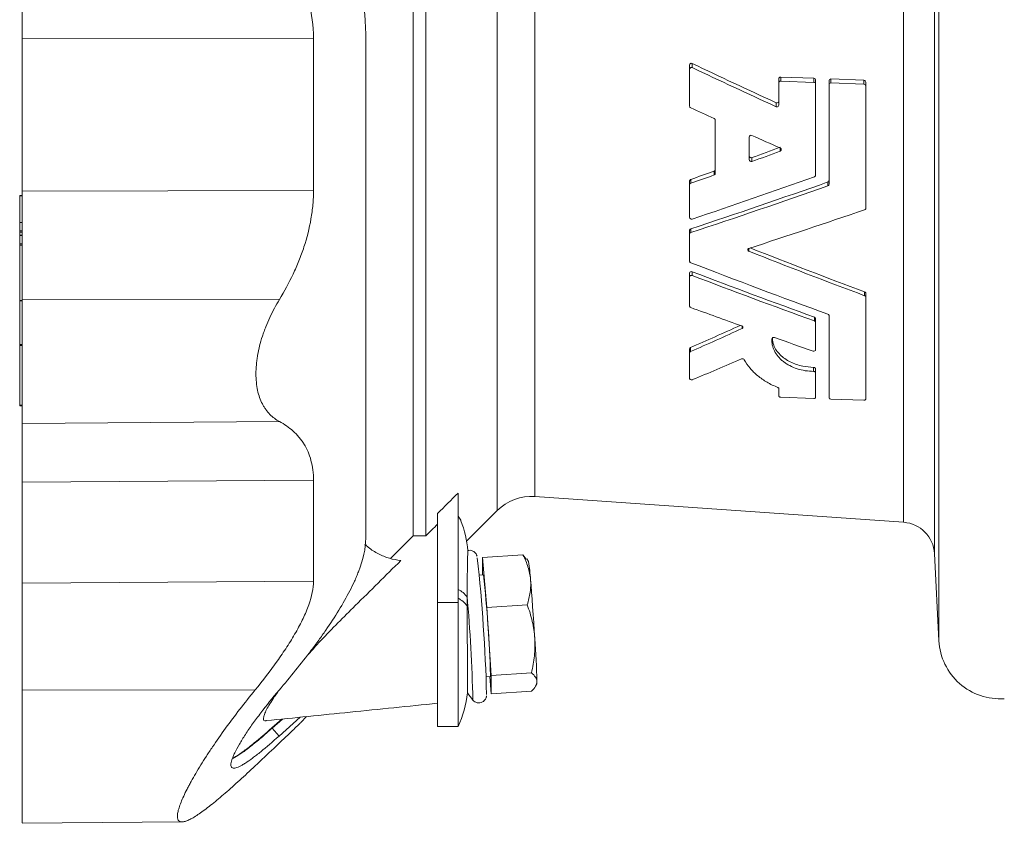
# Model space of a CAD drawing. Header units: millimetres. Extents: x -17 to 832, y -174 to 742.
# Tile 4 of 11: x -17 to 176, y 352 to 510. Entities that reach past the tile are written whole.
import ezdxf

# ---------------------------------------------------------------- set-up
doc = ezdxf.new("R2010")
doc.units = ezdxf.units.MM

msp = doc.modelspace()

# ---------------------------------------------------------------- linework, layer by layer
at = {"color": 8, "linetype": 'Continuous', "lineweight": 0}
for p, q in [((163.11, 388.28), (163.11, 647.33)), ((162.22, 630.22), (162.22, 405.39)), ((156.18, 411.53), (156.18, 624.08)), ((83.83, 543.25), (83.83, 416.59)), ((76.45, 538.3), (76.45, 413.83)), ((-16.75, 506.46), (40.39, 506.5)), ((114.69, 500.73), (114.69, 501.53)), ((132.06, 498.07), (132.06, 498.87)), ((138.54, 497.83), (138.54, 498.63)), ((141.91, 497.71), (141.91, 498.5)), ((148.39, 497.47), (148.39, 498.26)), ((131.2, 493.05), (131.2, 493.83)), ((131.96, 484.33), (131.96, 484.97)), ((126.39, 482.3), (126.39, 483.07)), ((119.01, 479.66), (119.01, 480.42)), ((114.42, 478.04), (114.42, 478.79)), ((141.33, 477.53), (141.33, 478.29)), ((-17.26, 475.59), (-16.75, 475.59)), ((-16.75, 476.49), (40.39, 476.63)), ((-17.26, 470.32), (-16.75, 470.32)), ((-17.26, 468.68), (-16.75, 468.68)), ((-17.26, 468.43), (-16.75, 468.43)), ((-17.26, 467.82), (-16.75, 467.82)), ((114.42, 468.35), (114.42, 469.1)), ((-17.26, 466.17), (-16.75, 466.17)), ((-17.26, 465.92), (-16.75, 465.92)), ((125.83, 464.69), (125.83, 465.27)), ((114.69, 459.93), (114.69, 460.69)), ((148.53, 455.98), (148.53, 456.73)), ((-17.26, 455.07), (-16.75, 455.07)), ((-16.75, 455.31), (33.7, 455.23)), ((138.67, 451.02), (138.67, 451.79)), ((124.47, 449.55), (124.47, 450.02)), ((-17.26, 446.4), (-16.75, 446.4)), ((-17.26, 446.2), (-16.75, 446.2)), ((114.36, 445.03), (114.36, 445.8)), ((138.52, 441.14), (138.52, 441.92)), ((-17.26, 434.5), (-16.75, 434.5)), ((-16.75, 430.89), (33.7, 431.31)), ((-16.75, 419.43), (40.39, 419.77)), ((-16.75, 399.57), (40.39, 399.98)), ((64.75, 395.79), (68.75, 395.79)), ((-16.75, 378.58), (28.94, 378.66)), ((32.3, 371.18), (32.23, 371.22))]:
    msp.add_line(p, q, dxfattribs=at)
at = {"color": 7, "linetype": 'Continuous', "lineweight": 15}
for p, q in [((59.95, 532.98), (59.95, 408.88)), ((62.42, 532.97), (62.42, 408.88)), ((114.19, 500.4), (114.19, 501.2)), ((114.19, 500.4), (114.19, 493.15)), ((131.7, 497.71), (131.7, 498.51)), ((132.06, 498.87), (138.54, 498.63)), ((141.91, 498.5), (148.39, 498.26)), ((131.7, 497.71), (131.7, 493.37)), ((138.54, 497.83), (132.06, 498.07)), ((138.9, 497.44), (138.9, 498.24)), ((138.9, 479.6), (138.9, 497.44)), ((141.55, 497.35), (141.55, 498.14)), ((141.55, 497.35), (141.55, 477.84)), ((148.39, 497.47), (141.91, 497.71)), ((148.75, 497.08), (148.75, 497.88)), ((148.75, 473.13), (148.75, 497.08)), ((119.23, 490.39), (119.23, 479.97)), ((125.89, 487.12), (125.89, 482.64)), ((114.19, 477.73), (114.19, 478.49)), ((114.19, 477.73), (114.19, 471.31)), ((-16.75, 475.66), (-17.26, 475.66)), ((-17.26, 475.59), (-17.26, 470.37)), ((-16.75, 470.35), (-17.26, 470.35)), ((-17.26, 470.32), (-17.26, 468.68)), ((-17.26, 468.43), (-17.26, 467.86)), ((-16.75, 467.84), (-17.26, 467.84)), ((-17.26, 467.82), (-17.26, 466.17)), ((114.19, 468.06), (114.19, 468.82)), ((114.19, 468.06), (114.19, 462.75)), ((-17.26, 465.92), (-17.26, 455.07)), ((114.19, 459.67), (114.19, 460.43)), ((114.19, 459.67), (114.19, 453.94)), ((148.75, 455.7), (148.75, 456.45)), ((-17.26, 454.98), (-16.75, 454.98)), ((-17.26, 454.97), (-17.26, 446.4)), ((148.75, 435.69), (148.75, 455.7)), ((138.9, 450.75), (138.9, 451.52)), ((138.9, 445.36), (138.9, 450.75)), ((141.55, 452.07), (141.55, 435.96)), ((-17.26, 446.2), (-17.26, 434.5)), ((114.19, 444.81), (114.19, 445.58)), ((114.19, 444.81), (114.19, 439.75)), ((138.9, 440.87), (138.9, 441.65)), ((138.9, 436.06), (138.9, 440.87)), ((131.7, 437.75), (131.7, 436.33)), ((132.06, 436.07), (138.54, 435.83)), ((141.91, 435.7), (148.39, 435.46)), ((-17.26, 434.4), (-16.75, 434.4)), ((68.75, 417.28), (68.75, 395.79)), ((83.83, 416.59), (156.18, 411.53)), ((70.44, 407.83), (76.45, 413.83)), ((64.75, 413.27), (64.75, 395.79)), ((59.95, 408.88), (55.47, 404.44)), ((62.42, 408.88), (59.95, 408.88)), ((73.58, 404.6), (81.49, 405.13)), ((74.42, 394.83), (73.58, 404.6)), ((73.58, 404.6), (73.58, 401.21)), ((82.13, 404.32), (81.49, 405.13)), ((82.59, 403.82), (82.22, 404.38)), ((162.22, 405.39), (163.11, 388.28)), ((73.74, 401.22), (72.91, 401.16)), ((64.75, 395.79), (64.75, 371.46)), ((68.75, 395.79), (68.75, 371.46)), ((74.42, 394.83), (82.32, 395.36)), ((75.25, 381.47), (74.42, 394.83)), ((74.26, 381.21), (75.09, 381.27)), ((74.96, 381.26), (75.25, 377.89)), ((75.25, 381.47), (83.16, 382.01)), ((75.25, 377.89), (75.25, 381.47)), ((84.04, 379.54), (84.21, 379.88)), ((75.25, 377.89), (83.16, 378.42)), ((34.15, 372.94), (32.23, 371.22)), ((32.29, 371.18), (34.29, 372.95)), ((33.63, 369.6), (37.8, 373.31)), ((37.88, 372.26), (39.04, 373.43)), ((33.63, 369.6), (32.3, 371.18)), ((64.75, 371.46), (68.75, 371.46)), ((-16.75, 352.49), (14.65, 352.77))]:
    msp.add_line(p, q, dxfattribs=at)
at = {"color": 7, "linetype": 'Continuous', "lineweight": 15, "flags": 128}
for points in [[(83.81, 388.76), (83.71, 390.29), (83.61, 391.86), (83.5, 393.42), (83.39, 394.95), (83.28, 396.44), (83.18, 397.84), (83.07, 399.14), (82.98, 400.32)], [(75.09, 381.27), (75.1, 381.29), (75.11, 381.61)], [(84.21, 379.88), (84.22, 379.98), (84.23, 380.29)]]:
    msp.add_lwpolyline(points, dxfattribs=at)
at = {"color": 7, "linetype": 'Continuous', "lineweight": 15}
for centre, radius, start, end in [((83.16, 407.12), 9.5, 86, 135), ((49.5, 404.2), 21.25, 4.8126, 21.0871), ((155.73, 405.05), 6.5, 3, 86), ((-253.82, 369.08), 328.28, 1.5172, 6.2093), ((49.85, 398.46), 33.17, 3.2129, 9.2903), ((-171.55, 374.21), 246.77, 1.7169, 6.2831), ((-118.94, 374.49), 203.26, 1.633, 4.024), ((175.1, 388.91), 12, 183, 274), ((49.5, 380.46), 21.25, 334.9424, 353.6303), ((91.15, 392.37), 25.03, 214.7925, 218.8571)]:
    msp.add_arc(centre, radius, start, end, dxfattribs=at)
at = {"color": 8, "linetype": 'Continuous', "lineweight": 0}
for centre, radius, start, end in [((66.79, 394.3), 4.53, 34.4909, 64.2666), ((66.79, 392.57), 4.52, 34.4645, 64.2718), ((-224.49, 370.44), 296.21, 1.2044, 5.1602)]:
    msp.add_arc(centre, radius, start, end, dxfattribs=at)
at = {"color": 7, "linetype": 'Continuous', "lineweight": 15}
for centre, major_axis, ratio, start_param, end_param in [((249.87, 501.31), (271.77, -101.21), 0.180078, 4.26004, 4.328561), ((250.5, 501.09), (275.5, -102.6), 0.180078, 4.265138, 4.332569), ((231.13, 501.28), (272.24, -101.38), 0.180078, 4.337321, 4.355875), ((231.13, 501.28), (272.24, -101.38), 0.180078, 4.385352, 4.407358), ((122.82, 533), (250.37, 93.24), 0.180078, 4.659671, 4.681872), ((123.45, 533.23), (254.1, 94.63), 0.180078, 4.656985, 4.678859), ((122.82, 533), (250.37, 93.24), 0.180078, 4.61194, 4.63026), ((123.45, 533.23), (254.1, 94.63), 0.180078, 4.609953, 4.628005), ((142.81, 533.43), (257.36, 95.84), 0.180078, 4.53618, 4.629376), ((149.33, 533.27), (254.84, 94.9), 0.180078, 4.508299, 4.614105), ((149.96, 533.5), (258.56, 96.29), 0.180078, 4.507831, 4.612121), ((169.33, 533.7), (261.83, 97.51), 0.180078, 4.4789, 4.566096), ((169.33, 501.92), (261.83, -97.51), 0.180078, 4.612824, 4.70002), ((168.7, 502.14), (258.1, -96.12), 0.180078, 4.613829, 4.701318), ((149.96, 502.11), (258.56, -96.29), 0.180078, 4.641756, 4.746046), ((142.18, 502.41), (253.63, -94.46), 0.180078, 4.670988, 4.765547), ((142.81, 502.19), (257.36, -95.84), 0.180078, 4.670104, 4.763301), ((123.45, 502.38), (254.1, -94.63), 0.180078, 4.743878, 4.783164), ((172.56, 528.02), (166.94, 99.61), 0.238192, 4.218749, 4.279784), ((172.83, 528.16), (169.3, 101.03), 0.238192, 4.222251, 4.284527), ((123.45, 502.38), (254.1, -94.63), 0.180078, 4.808267, 4.838093), ((185.33, 528.25), (170.66, 101.84), 0.238192, 4.149335, 4.209765)]:
    msp.add_ellipse(centre, major_axis=major_axis, ratio=ratio, start_param=start_param, end_param=end_param, dxfattribs=at)
for points, knots in [([(33.63, 539.54), (35.85, 537.76), (37.97, 535.79), (40.45, 533.02), (40.94, 532.45), (41.89, 531.27), (42.36, 530.67), (43.72, 528.82), (44.57, 527.53), (46.15, 524.83), (46.87, 523.43), (47.85, 521.21), (48.15, 520.45), (48.57, 519.29), (48.71, 518.9), (48.97, 518.11), (49.09, 517.71), (50.14, 514.12), (50.64, 510.8), (50.64, 507.31)], [0, 0, 0, 0, 0.25, 0.25, 0.3125, 0.3125, 0.375, 0.375, 0.5, 0.5, 0.625, 0.625, 0.6875, 0.6875, 0.71875, 0.71875, 0.75, 0.75, 1, 1, 1, 1]), ([(-16.75, 506.46), (-16.75, 508.55), (-16.75, 510.67), (-16.75, 514.82), (-16.75, 516.87), (-16.75, 520.76), (-16.75, 522.61), (-16.75, 526.03), (-16.75, 527.59), (-16.75, 528.98)], [0, 0, 0, 0, 0.25, 0.25, 0.5, 0.5, 0.75, 0.75, 1, 1, 1, 1]), ([(40.39, 506.5), (40.39, 508.95), (40.06, 511.29), (39.3, 514.11), (39.13, 514.67), (38.76, 515.76), (38.56, 516.3), (37.91, 517.87), (37.43, 518.87), (36.63, 520.31), (36.35, 520.78), (35.78, 521.7), (35.48, 522.15), (34.56, 523.47), (33.92, 524.29), (31.91, 526.63), (30.46, 528.03), (28.94, 529.28)], [0, 0, 0, 0, 0.25, 0.25, 0.3125, 0.3125, 0.375, 0.375, 0.5, 0.5, 0.5625, 0.5625, 0.625, 0.625, 0.75, 0.75, 1, 1, 1, 1]), ([(-16.75, 506.46), (-16.75, 501.39), (-16.75, 496.33), (-16.75, 486.32), (-16.75, 481.36), (-16.75, 476.49)], [0, 0, 0, 0, 0.5, 0.5, 1, 1, 1, 1]), ([(40.39, 506.5), (40.39, 501.45), (40.39, 496.41), (40.39, 486.42), (40.39, 481.48), (40.39, 476.63)], [0, 0, 0, 0, 0.5, 0.5, 1, 1, 1, 1]), ([(50.64, 507.31), (50.64, 502.57), (50.64, 497.79), (50.64, 488.24), (50.64, 483.47), (50.64, 474.03), (50.64, 469.36), (50.64, 460.22), (50.64, 455.75), (50.64, 447.09), (50.64, 442.9), (50.64, 434.88), (50.64, 431.05), (50.64, 423.82), (50.64, 420.41), (50.64, 414.06), (50.64, 411.12), (50.64, 408.42)], [0, 0, 0, 0, 0.125, 0.125, 0.25, 0.25, 0.375, 0.375, 0.5, 0.5, 0.625, 0.625, 0.75, 0.75, 0.875, 0.875, 1, 1, 1, 1]), ([(114.19, 501.2), (114.19, 501.32), (114.25, 501.44), (114.4, 501.54), (114.45, 501.56), (114.57, 501.57), (114.64, 501.56), (114.69, 501.53)], [0, 0, 0, 0, 0.5, 0.5, 0.75, 0.75, 1, 1, 1, 1]), ([(114.69, 500.73), (114.64, 500.75), (114.57, 500.76), (114.46, 500.76), (114.4, 500.74), (114.25, 500.63), (114.19, 500.51), (114.19, 500.4)], [0, 0, 0, 0, 0.25, 0.25, 0.5, 0.5, 1, 1, 1, 1]), ([(131.7, 498.51), (131.7, 498.6), (131.73, 498.7), (131.86, 498.83), (131.96, 498.87), (132.06, 498.87)], [0, 0, 0, 0, 0.5, 0.5, 1, 1, 1, 1]), ([(138.54, 498.63), (138.63, 498.63), (138.73, 498.58), (138.86, 498.43), (138.9, 498.34), (138.9, 498.24)], [0, 0, 0, 0, 0.5, 0.5, 1, 1, 1, 1]), ([(141.55, 498.14), (141.55, 498.24), (141.59, 498.33), (141.72, 498.47), (141.82, 498.51), (141.91, 498.5)], [0, 0, 0, 0, 0.5, 0.5, 1, 1, 1, 1]), ([(132.06, 498.07), (131.96, 498.08), (131.86, 498.04), (131.73, 497.9), (131.7, 497.81), (131.7, 497.71)], [0, 0, 0, 0, 0.5, 0.5, 1, 1, 1, 1]), ([(138.9, 497.44), (138.9, 497.54), (138.86, 497.64), (138.73, 497.78), (138.63, 497.83), (138.54, 497.83)], [0, 0, 0, 0, 0.5, 0.5, 1, 1, 1, 1]), ([(141.91, 497.71), (141.82, 497.71), (141.72, 497.67), (141.59, 497.54), (141.55, 497.44), (141.55, 497.35)], [0, 0, 0, 0, 0.5, 0.5, 1, 1, 1, 1]), ([(148.39, 498.26), (148.49, 498.26), (148.59, 498.21), (148.72, 498.07), (148.75, 497.97), (148.75, 497.88)], [0, 0, 0, 0, 0.5, 0.5, 1, 1, 1, 1]), ([(148.75, 497.08), (148.75, 497.18), (148.72, 497.27), (148.58, 497.42), (148.49, 497.46), (148.39, 497.47)], [0, 0, 0, 0, 0.5, 0.5, 1, 1, 1, 1]), ([(114.19, 493.15), (114.19, 493.08), (114.21, 493.01), (114.29, 492.89), (114.35, 492.84), (114.42, 492.81)], [0, 0, 0, 0, 0.5, 0.5, 1, 1, 1, 1]), ([(131.2, 493.83), (131.31, 493.78), (131.44, 493.79), (131.64, 493.92), (131.7, 494.04), (131.7, 494.15)], [0, 0, 0, 0, 0.5, 0.5, 1, 1, 1, 1]), ([(131.7, 493.37), (131.7, 493.25), (131.64, 493.14), (131.49, 493.04), (131.43, 493.02), (131.31, 493.01), (131.25, 493.02), (131.2, 493.05)], [0, 0, 0, 0, 0.5, 0.5, 0.75, 0.75, 1, 1, 1, 1]), ([(119.01, 490.73), (119.08, 490.7), (119.13, 490.65), (119.21, 490.53), (119.23, 490.46), (119.23, 490.39)], [0, 0, 0, 0, 0.5, 0.5, 1, 1, 1, 1]), ([(126.39, 487.43), (126.28, 487.48), (126.15, 487.47), (125.95, 487.34), (125.89, 487.23), (125.89, 487.12)], [0, 0, 0, 0, 0.5, 0.5, 1, 1, 1, 1]), ([(131.96, 484.33), (132.03, 484.35), (132.08, 484.39), (132.16, 484.51), (132.18, 484.57), (132.18, 484.71), (132.16, 484.78), (132.08, 484.89), (132.03, 484.94), (131.96, 484.97)], [0, 0, 0, 0, 0.25, 0.25, 0.5, 0.5, 0.75, 0.75, 1, 1, 1, 1]), ([(126.39, 483.07), (126.28, 483.03), (126.15, 483.04), (125.95, 483.18), (125.89, 483.29), (125.89, 483.4)], [0, 0, 0, 0, 0.5, 0.5, 1, 1, 1, 1]), ([(125.89, 482.64), (125.89, 482.53), (125.95, 482.41), (126.15, 482.28), (126.28, 482.26), (126.39, 482.3)], [0, 0, 0, 0, 0.5, 0.5, 1, 1, 1, 1]), ([(119.01, 480.42), (119.08, 480.44), (119.13, 480.49), (119.21, 480.59), (119.23, 480.66), (119.23, 480.73)], [0, 0, 0, 0, 0.5, 0.5, 1, 1, 1, 1]), ([(119.23, 479.97), (119.23, 479.9), (119.21, 479.83), (119.13, 479.72), (119.08, 479.68), (119.01, 479.66)], [0, 0, 0, 0, 0.5, 0.5, 1, 1, 1, 1]), ([(138.67, 479.29), (138.74, 479.32), (138.8, 479.36), (138.87, 479.47), (138.9, 479.54), (138.9, 479.6)], [0, 0, 0, 0, 0.5, 0.5, 1, 1, 1, 1]), ([(114.19, 478.49), (114.19, 478.56), (114.21, 478.62), (114.29, 478.73), (114.35, 478.77), (114.42, 478.79)], [0, 0, 0, 0, 0.5, 0.5, 1, 1, 1, 1]), ([(114.42, 478.04), (114.35, 478.01), (114.29, 477.97), (114.21, 477.86), (114.19, 477.8), (114.19, 477.73)], [0, 0, 0, 0, 0.5, 0.5, 1, 1, 1, 1]), ([(141.33, 478.29), (141.4, 478.32), (141.45, 478.36), (141.53, 478.47), (141.55, 478.53), (141.55, 478.6)], [0, 0, 0, 0, 0.5, 0.5, 1, 1, 1, 1]), ([(141.55, 477.84), (141.55, 477.77), (141.53, 477.71), (141.45, 477.6), (141.4, 477.56), (141.33, 477.53)], [0, 0, 0, 0, 0.5, 0.5, 1, 1, 1, 1]), ([(-17.26, 475.59), (-17.26, 475.6), (-17.26, 475.64), (-17.26, 475.66), (-17.26, 475.66), (-17.26, 475.66)], [0, 0, 0, 0, 0.366274, 0.777824, 1, 1, 1, 1]), ([(-16.75, 455.31), (-16.75, 457.04), (-16.75, 458.81), (-16.75, 462.37), (-16.75, 464.17), (-16.75, 467.75), (-16.75, 469.54), (-16.75, 473.06), (-16.75, 474.8), (-16.75, 476.49)], [0, 0, 0, 0, 0.25, 0.25, 0.5, 0.5, 0.75, 0.75, 1, 1, 1, 1]), ([(33.7, 455.23), (34.68, 456.84), (35.58, 458.51), (36.79, 461.08), (37.18, 461.95), (37.71, 463.28), (37.88, 463.73), (38.21, 464.63), (38.37, 465.08), (39.12, 467.36), (39.58, 469.2), (40.06, 471.98), (40.18, 472.91), (40.35, 474.78), (40.39, 475.71), (40.39, 476.63)], [0, 0, 0, 0, 0.25, 0.25, 0.375, 0.375, 0.4375, 0.4375, 0.5, 0.5, 0.75, 0.75, 0.875, 0.875, 1, 1, 1, 1]), ([(148.53, 472.84), (148.6, 472.86), (148.65, 472.9), (148.73, 473.01), (148.75, 473.07), (148.75, 473.13)], [0, 0, 0, 0, 0.5, 0.5, 1, 1, 1, 1]), ([(-17.26, 470.32), (-17.26, 470.34), (-17.26, 470.35), (-17.26, 470.35), (-17.26, 470.35)], [0, 0, 0, 0, 0.8128709, 1, 1, 1, 1]), ([(114.19, 471.31), (114.19, 471.21), (114.25, 471.1), (114.45, 470.98), (114.58, 470.96), (114.69, 471)], [0, 0, 0, 0, 0.5, 0.5, 1, 1, 1, 1]), ([(-17.26, 468.43), (-17.26, 468.46), (-17.26, 468.52), (-17.26, 468.61), (-17.26, 468.65), (-17.26, 468.68)], [0, 0, 0, 0, 0.5, 0.5, 1, 1, 1, 1]), ([(-17.26, 467.82), (-17.26, 467.83), (-17.26, 467.84), (-17.26, 467.84), (-17.26, 467.84)], [0, 0, 0, 0, 0.812794, 1, 1, 1, 1]), ([(114.19, 468.82), (114.19, 468.88), (114.21, 468.94), (114.29, 469.04), (114.35, 469.08), (114.42, 469.1)], [0, 0, 0, 0, 0.5, 0.5, 1, 1, 1, 1]), ([(114.42, 468.35), (114.35, 468.33), (114.29, 468.29), (114.21, 468.19), (114.19, 468.13), (114.19, 468.06)], [0, 0, 0, 0, 0.5, 0.5, 1, 1, 1, 1]), ([(-17.26, 465.92), (-17.26, 465.95), (-17.26, 466.01), (-17.26, 466.1), (-17.26, 466.15), (-17.26, 466.17)], [0, 0, 0, 0, 0.5, 0.5, 1, 1, 1, 1]), ([(125.83, 464.69), (125.76, 464.72), (125.71, 464.76), (125.63, 464.86), (125.61, 464.93), (125.61, 465.05), (125.63, 465.11), (125.71, 465.21), (125.76, 465.25), (125.83, 465.27)], [0, 0, 0, 0, 0.25, 0.25, 0.5, 0.5, 0.75, 0.75, 1, 1, 1, 1]), ([(114.19, 462.75), (114.19, 462.69), (114.21, 462.63), (114.29, 462.53), (114.35, 462.49), (114.42, 462.46)], [0, 0, 0, 0, 0.5, 0.5, 1, 1, 1, 1]), ([(114.19, 460.43), (114.19, 460.53), (114.25, 460.62), (114.45, 460.72), (114.58, 460.73), (114.69, 460.69)], [0, 0, 0, 0, 0.5, 0.5, 1, 1, 1, 1]), ([(114.69, 459.93), (114.58, 459.98), (114.45, 459.97), (114.25, 459.87), (114.19, 459.77), (114.19, 459.67)], [0, 0, 0, 0, 0.5, 0.5, 1, 1, 1, 1]), ([(148.53, 456.73), (148.6, 456.71), (148.65, 456.67), (148.73, 456.57), (148.75, 456.51), (148.75, 456.45)], [0, 0, 0, 0, 0.5, 0.5, 1, 1, 1, 1]), ([(148.75, 455.7), (148.75, 455.75), (148.73, 455.81), (148.65, 455.91), (148.6, 455.95), (148.53, 455.98)], [0, 0, 0, 0, 0.5, 0.5, 1, 1, 1, 1]), ([(-17.26, 454.98), (-17.26, 454.98), (-17.26, 454.98), (-17.26, 455), (-17.26, 455.03), (-17.26, 455.06), (-17.26, 455.07)], [0, 0, 0, 0, 0.184091, 0.506622, 0.758647, 1, 1, 1, 1]), ([(-16.75, 430.89), (-16.75, 431.27), (-16.75, 431.75), (-16.75, 432.93), (-16.75, 433.63), (-16.75, 435.25), (-16.75, 436.17), (-16.75, 438.18), (-16.75, 439.28), (-16.75, 441.61), (-16.75, 442.83), (-16.75, 445.34), (-16.75, 446.63), (-16.75, 449.19), (-16.75, 450.47), (-16.75, 452.95), (-16.75, 454.16), (-16.75, 455.31)], [0, 0, 0, 0, 0.125, 0.125, 0.25, 0.25, 0.375, 0.375, 0.5, 0.5, 0.625, 0.625, 0.75, 0.75, 0.875, 0.875, 1, 1, 1, 1]), ([(33.7, 455.23), (33.02, 454.1), (32.39, 452.93), (31.55, 451.13), (31.29, 450.52), (30.92, 449.59), (30.8, 449.27), (30.58, 448.65), (30.47, 448.34), (29.96, 446.77), (29.65, 445.53), (29.37, 443.98), (29.33, 443.67), (29.24, 443.05), (29.21, 442.74), (29.12, 441.83), (29.1, 441.24), (29.09, 440.1), (29.12, 439.54), (29.23, 438.46), (29.31, 437.93), (29.63, 436.43), (29.95, 435.54), (30.46, 434.55), (30.57, 434.36), (30.8, 433.99), (30.91, 433.81), (31.28, 433.3), (31.54, 432.99), (32.38, 432.14), (33.02, 431.67), (33.7, 431.31)], [0, 0, 0, 0, 0.125, 0.125, 0.1875, 0.1875, 0.21875, 0.21875, 0.25, 0.25, 0.375, 0.375, 0.40625, 0.40625, 0.4375, 0.4375, 0.5, 0.5, 0.5625, 0.5625, 0.625, 0.625, 0.75, 0.75, 0.78125, 0.78125, 0.8125, 0.8125, 0.875, 0.875, 1, 1, 1, 1]), ([(114.19, 453.94), (114.19, 453.89), (114.21, 453.83), (114.29, 453.73), (114.35, 453.69), (114.42, 453.67)], [0, 0, 0, 0, 0.5, 0.5, 1, 1, 1, 1]), ([(141.33, 452.34), (141.4, 452.31), (141.45, 452.27), (141.53, 452.18), (141.55, 452.12), (141.55, 452.07)], [0, 0, 0, 0, 0.5, 0.5, 1, 1, 1, 1]), ([(138.67, 451.79), (138.74, 451.76), (138.8, 451.72), (138.87, 451.63), (138.9, 451.57), (138.9, 451.52)], [0, 0, 0, 0, 0.5, 0.5, 1, 1, 1, 1]), ([(138.9, 450.75), (138.9, 450.81), (138.87, 450.87), (138.8, 450.96), (138.74, 451), (138.67, 451.02)], [0, 0, 0, 0, 0.5, 0.5, 1, 1, 1, 1]), ([(124.42, 450.05), (124.48, 450.03), (124.53, 449.99), (124.61, 449.91), (124.63, 449.86), (124.64, 449.76), (124.63, 449.7), (124.57, 449.62), (124.53, 449.58), (124.47, 449.55)], [0, 0, 0, 0, 0.25, 0.25, 0.5, 0.5, 0.75, 0.75, 1, 1, 1, 1]), ([(-17.26, 446.2), (-17.26, 446.23), (-17.26, 446.26), (-17.26, 446.34), (-17.26, 446.37), (-17.26, 446.4)], [0, 0, 0, 0, 0.5, 0.5, 1, 1, 1, 1]), ([(138.52, 441.14), (137.97, 441.14), (137.42, 441.19), (136.35, 441.36), (135.81, 441.49), (134.79, 441.82), (134.31, 442.02), (133.62, 442.38), (133.4, 442.51), (132.98, 442.78), (132.58, 443.06), (132.21, 443.37), (131.87, 443.7), (131.71, 443.87), (131.27, 444.39), (131.03, 444.76), (130.74, 445.33), (130.65, 445.53), (130.51, 445.93), (130.46, 446.13), (130.32, 446.73), (130.29, 447.14), (130.31, 447.55)], [0, 0, 0, 0, 0.125, 0.125, 0.25, 0.25, 0.375, 0.375, 0.4375, 0.4375, 0.5, 0.5625, 0.5625, 0.625, 0.625, 0.75, 0.75, 0.8125, 0.8125, 0.875, 0.875, 1, 1, 1, 1]), ([(130.31, 447.55), (130.32, 447.64), (130.38, 447.72), (130.57, 447.81), (130.7, 447.82), (130.81, 447.78)], [0, 0, 0, 0, 0.5, 0.5, 1, 1, 1, 1]), ([(130.42, 447.68), (130.47, 447.2), (130.59, 446.02), (131.83, 444.35), (133.82, 442.92), (136.19, 442.08), (137.8, 441.97), (138.52, 441.92)], [0, 0, 0, 0, 0.1581482, 0.3844998, 0.6076264, 0.8238053, 1, 1, 1, 1]), ([(138.4, 445.12), (138.51, 445.09), (138.64, 445.09), (138.84, 445.19), (138.9, 445.27), (138.9, 445.36)], [0, 0, 0, 0, 0.5, 0.5, 1, 1, 1, 1]), ([(124.37, 443.57), (124.46, 443.6), (124.57, 443.61), (124.78, 443.56), (124.86, 443.5), (124.9, 443.42)], [0, 0, 0, 0, 0.5, 0.5, 1, 1, 1, 1]), ([(124.9, 443.42), (125.22, 442.84), (125.6, 442.29), (126.48, 441.25), (126.98, 440.75), (128.11, 439.82), (128.73, 439.4), (130.04, 438.63), (130.75, 438.28), (131.5, 437.98)], [0, 0, 0, 0, 0.25, 0.25, 0.5, 0.5, 0.75, 0.75, 1, 1, 1, 1]), ([(138.52, 441.92), (138.62, 441.92), (138.72, 441.89), (138.86, 441.79), (138.9, 441.72), (138.9, 441.65)], [0, 0, 0, 0, 0.5, 0.5, 1, 1, 1, 1]), ([(138.9, 440.87), (138.9, 440.93), (138.86, 441), (138.72, 441.11), (138.62, 441.14), (138.52, 441.14)], [0, 0, 0, 0, 0.5, 0.5, 1, 1, 1, 1]), ([(114.19, 439.75), (114.19, 439.7), (114.21, 439.66), (114.27, 439.58), (114.32, 439.55), (114.43, 439.5), (114.5, 439.48), (114.63, 439.48), (114.69, 439.49), (114.75, 439.51)], [0, 0, 0, 0, 0.25, 0.25, 0.5, 0.5, 0.75, 0.75, 1, 1, 1, 1]), ([(131.5, 437.98), (131.56, 437.95), (131.61, 437.92), (131.68, 437.84), (131.7, 437.79), (131.7, 437.75)], [0, 0, 0, 0, 0.5, 0.5, 1, 1, 1, 1]), ([(131.7, 436.33), (131.7, 436.27), (131.73, 436.2), (131.86, 436.1), (131.96, 436.07), (132.06, 436.07)], [0, 0, 0, 0, 0.5, 0.5, 1, 1, 1, 1]), ([(138.54, 435.83), (138.63, 435.82), (138.73, 435.85), (138.86, 435.94), (138.9, 436), (138.9, 436.06)], [0, 0, 0, 0, 0.5, 0.5, 1, 1, 1, 1]), ([(141.55, 435.96), (141.55, 435.9), (141.59, 435.83), (141.72, 435.74), (141.82, 435.71), (141.91, 435.7)], [0, 0, 0, 0, 0.5, 0.5, 1, 1, 1, 1]), ([(148.39, 435.46), (148.49, 435.46), (148.59, 435.48), (148.72, 435.57), (148.75, 435.63), (148.75, 435.69)], [0, 0, 0, 0, 0.5, 0.5, 1, 1, 1, 1]), ([(-17.26, 434.41), (-17.26, 434.41), (-17.26, 434.41), (-17.26, 434.45), (-17.26, 434.48), (-17.26, 434.5)], [0, 0, 0, 0, 0.344467, 0.684982, 1, 1, 1, 1]), ([(-16.75, 430.89), (-16.75, 430.32), (-16.75, 429.65), (-16.75, 428.1), (-16.75, 427.22), (-16.75, 425.29), (-16.75, 424.22), (-16.75, 421.94), (-16.75, 420.72), (-16.75, 419.43)], [0, 0, 0, 0, 0.25, 0.25, 0.5, 0.5, 0.75, 0.75, 1, 1, 1, 1]), ([(33.7, 431.31), (34.68, 430.78), (35.58, 430.17), (36.79, 429.07), (37.18, 428.68), (37.71, 428.05), (37.88, 427.83), (38.21, 427.38), (38.37, 427.14), (39.12, 425.93), (39.58, 424.86), (40.06, 423.08), (40.18, 422.46), (40.35, 421.15), (40.39, 420.47), (40.39, 419.77)], [0, 0, 0, 0, 0.25, 0.25, 0.375, 0.375, 0.4375, 0.4375, 0.5, 0.5, 0.75, 0.75, 0.875, 0.875, 1, 1, 1, 1]), ([(-16.75, 399.57), (-16.75, 402.45), (-16.75, 405.56), (-16.75, 412.2), (-16.75, 415.73), (-16.75, 419.43)], [0, 0, 0, 0, 0.5, 0.5, 1, 1, 1, 1]), ([(40.39, 399.98), (40.39, 402.85), (40.39, 405.95), (40.39, 412.57), (40.39, 416.08), (40.39, 419.77)], [0, 0, 0, 0, 0.5, 0.5, 1, 1, 1, 1]), ([(68.75, 412.72), (68.97, 412.49), (69.22, 412.24), (69.3, 411.88), (69.31, 411.84)], [0, 0, 0, 0, 0.87979, 1, 1, 1, 1]), ([(33.63, 378.59), (35.85, 381.2), (37.97, 383.81), (40.45, 387.09), (40.94, 387.74), (41.89, 389.06), (42.36, 389.72), (43.72, 391.69), (44.57, 392.99), (46.15, 395.56), (46.87, 396.84), (47.85, 398.73), (48.15, 399.36), (48.57, 400.29), (48.71, 400.6), (48.97, 401.22), (49.09, 401.52), (50.14, 404.23), (50.64, 406.44), (50.64, 408.42)], [0, 0, 0, 0, 0.25, 0.25, 0.3125, 0.3125, 0.375, 0.375, 0.5, 0.5, 0.625, 0.625, 0.6875, 0.6875, 0.71875, 0.71875, 0.75, 0.75, 1, 1, 1, 1]), ([(50.47, 407.24), (50.69, 407.04), (51.54, 406.25), (53.15, 405.3), (55.27, 404.38), (56.78, 404.15), (57.53, 404.03)], [0, 0, 0, 0, 0.1013459, 0.3975483, 0.6987719, 1, 1, 1, 1]), ([(70.67, 405.98), (70.67, 405.96), (70.67, 405.93), (70.65, 405.37), (70.63, 404.41), (70.6, 403.1), (70.57, 401.45), (70.54, 399.47), (70.53, 397.91), (70.52, 397.09)], [0, 0, 0, 0, 0.119985, 0.269807, 0.413135, 0.560909, 0.699215, 0.842002, 1, 1, 1, 1]), ([(72.48, 404.88), (72.47, 404.92), (72.45, 405), (72.37, 405.21), (72.19, 405.51), (71.87, 405.81), (71.4, 406.02), (70.97, 406.08), (70.73, 406), (70.67, 405.98)], [0, 0, 0, 0, 0.1491, 0.277061, 0.401863, 0.561819, 0.741695, 0.93323, 1, 1, 1, 1]), ([(57.53, 404.03), (54.55, 401.09), (50.44, 397.02), (45.19, 391.82), (41.92, 388.48), (39.89, 386.21), (38.93, 385.14)], [0, 0, 0, 0, 0.4760097, 0.6572552, 0.8384492, 1, 1, 1, 1]), ([(81.49, 405.13), (81.88, 404.36), (82.22, 403.57), (82.73, 401.97), (82.9, 401.15), (82.98, 400.32)], [0, 0, 0, 0, 0.5, 0.5, 1, 1, 1, 1]), ([(40.39, 399.98), (40.39, 398.59), (40.06, 397.03), (39.3, 394.89), (39.13, 394.45), (38.76, 393.56), (38.56, 393.11), (37.91, 391.76), (37.43, 390.84), (36.63, 389.45), (36.35, 388.98), (35.78, 388.04), (35.48, 387.57), (34.56, 386.15), (33.92, 385.21), (31.91, 382.4), (30.46, 380.52), (28.94, 378.66)], [0, 0, 0, 0, 0.25, 0.25, 0.3125, 0.3125, 0.375, 0.375, 0.5, 0.5, 0.5625, 0.5625, 0.625, 0.625, 0.75, 0.75, 1, 1, 1, 1]), ([(82.98, 400.32), (83.01, 399.91), (83.02, 399.49), (82.99, 398.66), (82.96, 398.24), (82.78, 397), (82.58, 396.18), (82.32, 395.36)], [0, 0, 0, 0, 0.25, 0.25, 0.5, 0.5, 1, 1, 1, 1]), ([(-16.75, 399.57), (-16.75, 398.38), (-16.75, 397.01), (-16.75, 393.94), (-16.75, 392.24), (-16.75, 388.61), (-16.75, 386.67), (-16.75, 382.69), (-16.75, 380.63), (-16.75, 378.58)], [0, 0, 0, 0, 0.25, 0.25, 0.5, 0.5, 0.75, 0.75, 1, 1, 1, 1]), ([(70.62, 378.1), (70.62, 378.1), (70.62, 378.07), (70.62, 378.45), (70.62, 379.22), (70.61, 380.38), (70.61, 381.89), (70.6, 383.67), (70.59, 385.71), (70.57, 387.92), (70.56, 390.27), (70.54, 392.69), (70.53, 394.31), (70.52, 395.13)], [0, 0, 0, 0, 0.038006, 0.135073, 0.229479, 0.326623, 0.421032, 0.518182, 0.612525, 0.709608, 0.803852, 0.900834, 1, 1, 1, 1]), ([(82.32, 395.36), (82.72, 394.29), (83.06, 393.21), (83.57, 391.01), (83.74, 389.89), (83.81, 388.76)], [0, 0, 0, 0, 0.5, 0.5, 1, 1, 1, 1]), ([(83.81, 388.76), (83.85, 388.19), (83.86, 387.62), (83.83, 386.49), (83.79, 385.92), (83.62, 384.24), (83.42, 383.12), (83.16, 382.01)], [0, 0, 0, 0, 0.25, 0.25, 0.5, 0.5, 1, 1, 1, 1]), ([(84.23, 380.29), (84.23, 380.44), (84.21, 380.59), (84.11, 380.89), (84.03, 381.03), (83.75, 381.46), (83.48, 381.74), (83.16, 382.01)], [0, 0, 0, 0, 0.25, 0.25, 0.5, 0.5, 1, 1, 1, 1]), ([(28.94, 378.66), (27.9, 377.38), (26.9, 376.12), (24.97, 373.61), (24.04, 372.37), (22.25, 369.9), (21.39, 368.67), (20.16, 366.86), (19.76, 366.26), (19, 365.08), (18.63, 364.5), (17.58, 362.8), (16.94, 361.72), (16.24, 360.44), (16.1, 360.19), (15.83, 359.69), (15.71, 359.44), (15.34, 358.73), (15.12, 358.27), (14.53, 356.98), (14.22, 356.21), (13.96, 355.38), (13.91, 355.22), (13.83, 354.91), (13.8, 354.76), (13.72, 354.35), (13.69, 354.1), (13.69, 353.45), (13.79, 353.15), (14.09, 352.87), (14.22, 352.81), (14.52, 352.76), (14.69, 352.76), (15.08, 352.83), (15.3, 352.89), (15.78, 353.08), (16.04, 353.2), (16.89, 353.65), (17.53, 354.05), (18.58, 354.78), (18.94, 355.05), (19.71, 355.63), (20.11, 355.94), (21.33, 356.93), (22.19, 357.65), (23.99, 359.21), (24.93, 360.05), (26.88, 361.83), (27.9, 362.77), (28.94, 363.75)], [0, 0, 0, 0, 0.0625, 0.0625, 0.125, 0.125, 0.1875, 0.1875, 0.21875, 0.21875, 0.25, 0.25, 0.3125, 0.3125, 0.328125, 0.328125, 0.34375, 0.34375, 0.375, 0.375, 0.4375, 0.4375, 0.453125, 0.453125, 0.46875, 0.46875, 0.5, 0.5, 0.5625, 0.5625, 0.59375, 0.59375, 0.625, 0.625, 0.65625, 0.65625, 0.6875, 0.6875, 0.75, 0.75, 0.78125, 0.78125, 0.8125, 0.8125, 0.875, 0.875, 0.9375, 0.9375, 1, 1, 1, 1]), ([(83.16, 378.42), (83.49, 378.73), (83.76, 379.05), (84.13, 379.68), (84.23, 379.98), (84.23, 380.29)], [0, 0, 0, 0, 0.5, 0.5, 1, 1, 1, 1]), ([(-16.75, 352.57), (-16.75, 352.58), (-16.75, 352.59), (-16.75, 353.5), (-16.75, 355.15), (-16.75, 357.5), (-16.75, 360.41), (-16.75, 364.09), (-16.75, 368.5), (-16.75, 373.5), (-16.75, 376.93), (-16.75, 378.58)], [0, 0, 0, 0, 0.078359, 0.191068, 0.303777, 0.41516, 0.523982, 0.629177, 0.762277, 0.886102, 1, 1, 1, 1]), ([(24.17, 363.98), (24.17, 364.24), (24.24, 364.57), (24.43, 365.16), (24.51, 365.37), (24.7, 365.83), (24.81, 366.07), (25.19, 366.84), (25.49, 367.4), (26.02, 368.3), (26.2, 368.61), (26.6, 369.25), (26.81, 369.58), (27.47, 370.58), (27.94, 371.27), (28.7, 372.33), (28.96, 372.69), (29.5, 373.42), (29.77, 373.78), (31.16, 375.61), (32.36, 377.09), (33.63, 378.59)], [0, 0, 0, 0, 0.125, 0.125, 0.1875, 0.1875, 0.25, 0.25, 0.375, 0.375, 0.4375, 0.4375, 0.5, 0.5, 0.625, 0.625, 0.6875, 0.6875, 0.75, 0.75, 1, 1, 1, 1]), ([(33.65, 378.61), (33.22, 378.01), (32.46, 376.95), (31.62, 375.59), (31.02, 374.5), (30.65, 373.61), (30.54, 372.85), (30.68, 372.49), (31.09, 372.64), (31.12, 372.65)], [0, 0, 0, 0, 0.182541, 0.321204, 0.459718, 0.599537, 0.739277, 0.980768, 1, 1, 1, 1]), ([(71.58, 376.78), (71.61, 376.74), (71.71, 376.58), (72.02, 376.31), (72.5, 376.11), (73.05, 376.09), (73.54, 376.25), (73.9, 376.53), (74.12, 376.82), (74.25, 377.07), (74.3, 377.27), (74.33, 377.39), (74.33, 377.44), (74.34, 377.47)], [0, 0, 0, 0, 0.049021, 0.159217, 0.282436, 0.41246, 0.540648, 0.643147, 0.730879, 0.806523, 0.873076, 0.949342, 1, 1, 1, 1]), ([(31.12, 372.63), (36.6, 373.18), (47.81, 374.32), (59.02, 375.46), (64.75, 376.04)], [0, 0, 0, 0, 0.48873, 1, 1, 1, 1]), ([(24.47, 365.2), (24.61, 365.26), (25.12, 365.48), (26.32, 366.27), (28.07, 367.57), (30.08, 369.22), (31.55, 370.52), (32.3, 371.18)], [0, 0, 0, 0, 0.0831078, 0.3041857, 0.5316548, 0.7636631, 1, 1, 1, 1]), ([(32.23, 371.22), (31.04, 370.18), (29.07, 368.46), (26.74, 366.65), (25.31, 365.67), (24.69, 365.38), (24.51, 365.3)], [0, 0, 0, 0, 0.386721, 0.640243, 0.893378, 1, 1, 1, 1]), ([(37.87, 372.27), (37.8, 372.19), (37.23, 371.61), (35.5, 369.94), (32.64, 367.24), (30.18, 364.92), (28.94, 363.75)], [0, 0, 0, 0, 0.040187, 0.293033, 0.642404, 1, 1, 1, 1]), ([(24.17, 363.98), (24.17, 363.72), (24.24, 363.54), (24.43, 363.38), (24.51, 363.34), (24.7, 363.31), (24.81, 363.31), (25.19, 363.36), (25.49, 363.46), (26.02, 363.71), (26.2, 363.81), (26.6, 364.04), (26.81, 364.16), (27.47, 364.58), (27.94, 364.92), (28.7, 365.48), (28.96, 365.68), (29.5, 366.09), (29.77, 366.31), (31.16, 367.44), (32.36, 368.47), (33.63, 369.6)], [0, 0, 0, 0, 0.125, 0.125, 0.1875, 0.1875, 0.25, 0.25, 0.375, 0.375, 0.4375, 0.4375, 0.5, 0.5, 0.625, 0.625, 0.6875, 0.6875, 0.75, 0.75, 1, 1, 1, 1])]:
    msp.add_open_spline(points, degree=3, knots=knots, dxfattribs=at)
for points in [[(114.19, 445.58), (114.19, 445.67), (114.26, 445.76), (114.36, 445.8)], [(114.36, 445.03), (114.26, 444.98), (114.19, 444.9), (114.19, 444.81)], [(68.75, 417.28), (67.42, 415.94), (66.09, 414.6), (64.75, 413.27)], [(64.75, 411.19), (63.98, 410.42), (63.2, 409.65), (62.42, 408.88)], [(70.52, 396.86), (70.51, 396.29), (70.51, 395.71), (70.52, 395.13)], [(70.52, 397.09), (70.52, 397.01), (70.52, 396.94), (70.52, 396.86)]]:
    msp.add_open_spline(points, degree=3, dxfattribs=at)

doc.saveas('drawing.dxf')
